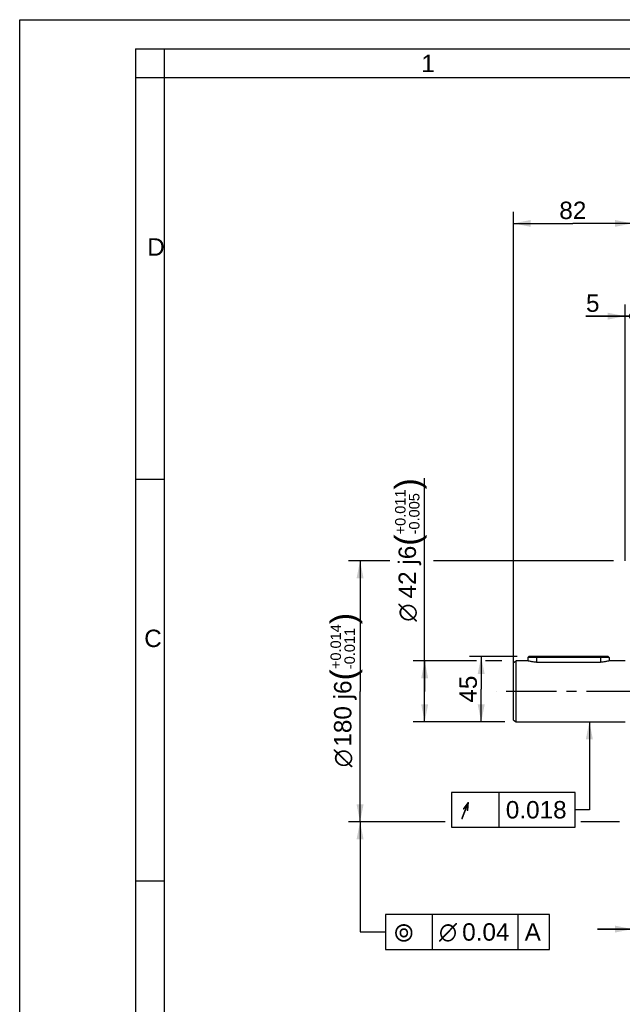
# Model space of a CAD drawing. Header units: millimetres. Extents: x 0 to 420, y 0 to 297.
# Tile 30 of 74: x 0 to 104, y 127 to 297. Entities that reach past the tile are written whole.
import ezdxf
from ezdxf.enums import TextEntityAlignment as Align

# ---------------------------------------------------------------- set-up
doc = ezdxf.new("R2010")
doc.units = ezdxf.units.MM
doc.header["$LTSCALE"] = 23.1
doc.linetypes.add('CENTER', pattern=[0.6, 0.375, -0.075, 0.075, -0.075])
doc.layers.get('0').update_dxf_attribs({"linetype": 'CONTINUOUS'})
for name, color, linetype in [('AXIS', 7, 'CONTINUOUS'), ('COMPONENTS', 7, 'CONTINUOUS'), ('DIMENSION', 7, 'CONTINUOUS'), ('GTOL', 7, 'CONTINUOUS')]:
    doc.layers.add(name, color=color, linetype=linetype)
doc.styles.get("Standard").update_dxf_attribs({"font": 'arial.ttf'})
doc.styles.add('TEXTSTYLE_2', font='arial.ttf')
doc.styles.add('TEXTSTYLE_3', font='arial.ttf')
doc.styles.add('TEXTSTYLE_4', font='gdt')
doc.dimstyles.new('DIMSTYLE_12', dxfattribs={"dimtxt": 3, "dimasz": 3, "dimexe": 0.18, "dimexo": 0.0625, "dimgap": 0.09, "dimtad": 1, "dimdec": 3, "dimlfac": 4, "dimdsep": 46, "dimtxsty": 'STANDARD', "dimblk": '_FILLED', "dimblk1": '_FILLED', "dimblk2": '_FILLED', "dimcen": 0.09, "dimadec": 0, "dimazin": 0, "dimtp": 0.3, "dimtm": 0.3, "dimtfac": 1, "dimtdec": 3, "dimtofl": 0, "dimtmove": 0, "dimatfit": 3, "dimldrblk": '_FILLED', "dimfxl": 1, "dimtolj": 1, "dimarcsym": 0})
doc.dimstyles.new('DIMSTYLE_2', dxfattribs={"dimtxt": 3, "dimasz": 3, "dimexe": 0.18, "dimexo": 0.0625, "dimgap": 0.09, "dimtad": 1, "dimlfac": 4, "dimdsep": 46, "dimtxsty": 'STANDARD', "dimblk": '_FILLED', "dimblk1": '_FILLED', "dimblk2": '_FILLED', "dimcen": 0.09, "dimadec": 0, "dimazin": 0, "dimtp": 0.3, "dimtm": 0.3, "dimtfac": 1, "dimtofl": 0, "dimtmove": 0, "dimatfit": 3, "dimldrblk": '_FILLED', "dimfxl": 1, "dimtolj": 1, "dimarcsym": 0})
doc.dimstyles.new('DIMSTYLE_3', dxfattribs={"dimtxt": 3, "dimasz": 3, "dimexe": 0.18, "dimexo": 0.0625, "dimgap": 0.09, "dimtad": 1, "dimdec": 3, "dimlfac": 4, "dimdsep": 46, "dimtxsty": 'STANDARD', "dimblk": '_FILLED', "dimblk1": '_FILLED', "dimblk2": '_FILLED', "dimcen": 0.09, "dimadec": 0, "dimazin": 0, "dimtol": 1, "dimtp": 0.014, "dimtm": 0.011, "dimtfac": 0.6, "dimtdec": 3, "dimtofl": 0, "dimtmove": 0, "dimatfit": 3, "dimldrblk": '_FILLED', "dimfxl": 1, "dimtolj": 1, "dimarcsym": 0})
doc.dimstyles.new('DIMSTYLE_6', dxfattribs={"dimtxt": 3, "dimasz": 3, "dimexe": 0.18, "dimexo": 0.0625, "dimgap": 0.09, "dimtad": 1, "dimlfac": 4, "dimdsep": 46, "dimtxsty": 'STANDARD', "dimblk": '_FILLED', "dimblk1": '_FILLED', "dimblk2": '_FILLED', "dimcen": 0.09, "dimadec": 0, "dimazin": 0, "dimtp": 0.1, "dimtm": 0.1, "dimtfac": 1, "dimtofl": 0, "dimtmove": 0, "dimatfit": 3, "dimldrblk": '_FILLED', "dimfxl": 1, "dimtolj": 1, "dimarcsym": 0})
doc.dimstyles.new('DIMSTYLE_7', dxfattribs={"dimtxt": 3, "dimasz": 3, "dimexe": 0.18, "dimexo": 0.0625, "dimgap": 0.09, "dimtad": 1, "dimdec": 3, "dimlfac": 4, "dimdsep": 46, "dimtxsty": 'STANDARD', "dimblk": '_FILLED', "dimblk1": '_FILLED', "dimblk2": '_FILLED', "dimcen": 0.09, "dimadec": 0, "dimazin": 0, "dimtol": 1, "dimtp": 0.011, "dimtm": 0.005, "dimtfac": 0.6, "dimtdec": 3, "dimtofl": 0, "dimtmove": 0, "dimatfit": 3, "dimldrblk": '_FILLED', "dimfxl": 1, "dimtolj": 1, "dimarcsym": 0})
doc.dimstyles.new('DIMSTYLE_9', dxfattribs={"dimtxt": 3, "dimasz": 3, "dimexe": 0.18, "dimexo": 0.0625, "dimgap": 0.09, "dimtad": 1, "dimlfac": 4, "dimdsep": 46, "dimtxsty": 'STANDARD', "dimblk": '_FILLED', "dimblk1": '_FILLED', "dimblk2": '_FILLED', "dimcen": 0.09, "dimadec": 0, "dimazin": 0, "dimtp": 0.2, "dimtm": 0.2, "dimtfac": 1, "dimtofl": 0, "dimtmove": 0, "dimatfit": 3, "dimldrblk": '_FILLED', "dimfxl": 1, "dimtolj": 1, "dimarcsym": 0})
doc.dimstyles.get("Standard").update_dxf_attribs({"dimtxt": 3, "dimasz": 3, "dimexe": 0.18, "dimexo": 0.0625, "dimgap": 0.09, "dimtad": 1, "dimdec": 3, "dimdsep": 46, "dimtxsty": 'STANDARD', "dimblk": '_FILLED', "dimblk1": '_FILLED', "dimblk2": '_FILLED', "dimcen": 0.09, "dimadec": 0, "dimazin": 0, "dimtol": 1, "dimtp": 0.001, "dimtm": 0.001, "dimtfac": 1, "dimtdec": 3, "dimtofl": 0, "dimtmove": 0, "dimatfit": 3, "dimldrblk": '_FILLED', "dimfxl": 1, "dimtolj": 1, "dimarcsym": 0})

# ---------------------------------------------------------------- blocks, each defined once
blk = doc.blocks.new('_FILLED')
at = {"color": 0, "linetype": 'BYBLOCK'}
blk.add_solid([(0, 0), (-1, 0.2), (-1, -0.2)], dxfattribs=at)
blk = doc.blocks.new('*D1')
at = {"layer": 'DIMENSION', "color": 2, "linetype": 'CONTINUOUS'}
for p, q in [((105.67, 154.16), (105.67, 138.17)), ((115.42, 147.06), (115.42, 138.17)), ((105.67, 140.17), (99.67, 140.17)), ((99.67, 140.17), (110.54, 140.17)), ((121.42, 140.17), (110.54, 140.17)), ((115.42, 140.17), (121.42, 140.17))]:
    blk.add_line(p, q, dxfattribs=at)
at = {"layer": 'DIMENSION', "color": 2, "linetype": 'CONTINUOUS', "xscale": 3, "yscale": 3, "zscale": 3}
blk.add_blockref('_FILLED', (105.67, 140.17), dxfattribs=at)
at = {"layer": 'DIMENSION', "color": 2, "linetype": 'CONTINUOUS', "xscale": 3, "yscale": 3, "zscale": 3, "rotation": 180}
blk.add_blockref('_FILLED', (115.42, 140.17), dxfattribs=at)
at = {"layer": 'DIMENSION', "color": 2, "linetype": 'CONTINUOUS', "insert": (110.54, 143.92), "char_height": 3, "width": 4.6617, "attachment_point": 2, "line_spacing_factor": 0.9}
blk.add_mtext('39', dxfattribs=at)
blk = doc.blocks.new('*D2')
at = {"layer": 'DIMENSION', "color": 2, "linetype": 'CONTINUOUS'}
for p, q in [((63.86, 203.67), (56.72, 203.67)), ((58.72, 203.67), (58.72, 181.17)), ((102.42, 203.67), (71.41, 203.67)), ((58.72, 158.67), (58.72, 181.17)), ((73.39, 158.67), (56.72, 158.67)), ((103.49, 158.67), (96.8, 158.67))]:
    blk.add_line(p, q, dxfattribs=at)
at = {"layer": 'DIMENSION', "color": 2, "linetype": 'CONTINUOUS', "xscale": 3, "yscale": 3, "zscale": 3}
for p, rotation in [((58.72, 203.67), 90), ((58.72, 158.67), 270)]:
    blk.add_blockref('_FILLED', p, dxfattribs=dict(at, rotation=rotation))
at = {"layer": 'DIMENSION', "color": 2, "linetype": 'CONTINUOUS'}
for s, height, p in [(')', 4.2, (57.82, 193.73)), ('(', 4.2, (57.82, 184.02)), ('180 j6', 3, (57.22, 177.34))]:
    blk.add_text(s, height=height, rotation=90, dxfattribs=at).set_placement(p, align=Align.CENTER)
for s, height, style, p in [('+0.014', 1.8, 'TEXTSTYLE_3', (55.42, 188.88)), ('-0.011', 1.8, 'TEXTSTYLE_3', (57.82, 188.56)), ('n', 3, 'TEXTSTYLE_4', (57.22, 169.64))]:
    blk.add_text(s, height=height, rotation=90, dxfattribs=dict(at, style=style)).set_placement(p, align=Align.CENTER)
blk = doc.blocks.new('*D6')
at = {"layer": 'DIMENSION', "color": 2, "linetype": 'CONTINUOUS'}
for p, q in [((69.86, 181.17), (69.86, 217.93)), ((78.81, 186.42), (67.86, 186.42)), ((69.86, 186.42), (69.86, 181.17)), ((83.17, 186.42), (80.35, 186.42)), ((69.86, 175.92), (69.86, 181.17)), ((83.17, 175.92), (67.86, 175.92))]:
    blk.add_line(p, q, dxfattribs=at)
at = {"layer": 'DIMENSION', "color": 2, "linetype": 'CONTINUOUS', "xscale": 3, "yscale": 3, "zscale": 3}
for p, rotation in [((69.86, 186.42), 90), ((69.86, 175.92), 270)]:
    blk.add_blockref('_FILLED', p, dxfattribs=dict(at, rotation=rotation))
at = {"layer": 'DIMENSION', "color": 2, "linetype": 'CONTINUOUS'}
for s, height, p in [(')', 4.2, (68.96, 215.98)), ('(', 4.2, (68.96, 206.27)), ('42 j6', 3, (68.36, 197.2))]:
    blk.add_text(s, height=height, rotation=90, dxfattribs=at).set_placement(p)
for s, height, style, p in [('+0.011', 1.8, 'TEXTSTYLE_3', (66.56, 208.23)), ('-0.005', 1.8, 'TEXTSTYLE_3', (68.96, 208.23)), ('n', 3, 'TEXTSTYLE_4', (68.36, 193.2))]:
    blk.add_text(s, height=height, rotation=90, dxfattribs=dict(at, style=style)).set_placement(p)
blk = doc.blocks.new('*D9')
at = {"layer": 'DIMENSION', "color": 2, "linetype": 'CONTINUOUS'}
for p, q in [((85.17, 182.02), (85.17, 263.87)), ((105.67, 207.67), (105.67, 263.87)), ((85.17, 261.87), (95.42, 261.87)), ((105.67, 261.87), (95.42, 261.87))]:
    blk.add_line(p, q, dxfattribs=at)
at = {"layer": 'DIMENSION', "color": 2, "linetype": 'CONTINUOUS', "xscale": 3, "yscale": 3, "zscale": 3, "rotation": 180}
blk.add_blockref('_FILLED', (85.17, 261.87), dxfattribs=at)
at = {"layer": 'DIMENSION', "color": 2, "linetype": 'CONTINUOUS', "xscale": 3, "yscale": 3, "zscale": 3}
blk.add_blockref('_FILLED', (105.67, 261.87), dxfattribs=at)
at = {"layer": 'DIMENSION', "color": 2, "linetype": 'CONTINUOUS', "insert": (95.42, 265.62), "char_height": 3, "width": 4.6617, "attachment_point": 2, "line_spacing_factor": 0.9}
blk.add_mtext('82', dxfattribs=at)
blk = doc.blocks.new('_DOT')
at = {"color": 0, "linetype": 'BYBLOCK'}
blk.add_line((-0.2, 0), (-1, 0), dxfattribs=at)
at = {"color": 0, "linetype": 'BYBLOCK', "const_width": 0.2}
blk.add_lwpolyline([(-0.1, 0, 1), (0.1, 0, 1)], format="xyb", close=True, dxfattribs=at)
blk = doc.blocks.new('*D10')
at = {"layer": 'DIMENSION', "color": 2, "linetype": 'CONTINUOUS'}
for p, q in [((104.42, 203.69), (104.42, 247.87)), ((105.67, 206.76), (105.67, 247.87)), ((104.42, 245.87), (97.68, 245.87)), ((97.68, 245.87), (105.04, 245.87)), ((111.67, 245.87), (105.04, 245.87)), ((105.67, 245.87), (111.67, 245.87))]:
    blk.add_line(p, q, dxfattribs=at)
at = {"layer": 'DIMENSION', "color": 2, "linetype": 'CONTINUOUS', "xscale": 3, "yscale": 3, "zscale": 3}
blk.add_blockref('_FILLED', (104.42, 245.87), dxfattribs=at)
at = {"layer": 'DIMENSION', "color": 2, "linetype": 'CONTINUOUS', "xscale": 3, "yscale": 3, "zscale": 3, "rotation": 180}
blk.add_blockref('_DOT', (105.67, 245.87), dxfattribs=at)
at = {"layer": 'DIMENSION', "color": 2, "linetype": 'CONTINUOUS', "insert": (100.02, 249.62), "char_height": 3, "width": 2.3309, "attachment_point": 3, "line_spacing_factor": 0.9}
blk.add_mtext('5', dxfattribs=at)
blk = doc.blocks.new('*D13')
at = {"layer": 'DIMENSION', "color": 2, "linetype": 'CONTINUOUS'}
for p, q in [((105.67, 243.87), (105.67, 253.62)), ((110.42, 206.74), (110.42, 247.87)), ((105.67, 245.87), (99.67, 245.87)), ((99.67, 245.87), (108.04, 245.87)), ((122.36, 245.87), (108.04, 245.87)), ((110.42, 245.87), (122.36, 245.87))]:
    blk.add_line(p, q, dxfattribs=at)
at = {"layer": 'DIMENSION', "color": 2, "linetype": 'CONTINUOUS', "xscale": 3, "yscale": 3, "zscale": 3}
blk.add_blockref('_DOT', (105.67, 245.87), dxfattribs=at)
at = {"layer": 'DIMENSION', "color": 2, "linetype": 'CONTINUOUS', "xscale": 3, "yscale": 3, "zscale": 3, "rotation": 180}
blk.add_blockref('_FILLED', (110.42, 245.87), dxfattribs=at)
at = {"layer": 'DIMENSION', "color": 2, "linetype": 'CONTINUOUS', "insert": (117.7, 249.62), "char_height": 3, "width": 4.6617, "attachment_point": 1, "line_spacing_factor": 0.9}
blk.add_mtext('19', dxfattribs=at)
blk = doc.blocks.new('*D22')
at = {"layer": 'DIMENSION', "color": 2, "linetype": 'CONTINUOUS'}
for p, q in [((85.82, 187.17), (77.61, 187.17)), ((79.61, 187.17), (79.61, 181.55)), ((79.61, 175.92), (79.61, 181.55)), ((83.67, 175.92), (77.61, 175.92))]:
    blk.add_line(p, q, dxfattribs=at)
at = {"layer": 'DIMENSION', "color": 2, "linetype": 'CONTINUOUS', "xscale": 3, "yscale": 3, "zscale": 3}
for p, rotation in [((79.61, 187.17), 90), ((79.61, 175.92), 270)]:
    blk.add_blockref('_FILLED', p, dxfattribs=dict(at, rotation=rotation))
at = {"layer": 'DIMENSION', "color": 2, "linetype": 'CONTINUOUS', "insert": (75.86, 181.55), "char_height": 3, "width": 4.6617, "attachment_point": 2, "rotation": 90, "line_spacing_factor": 0.9}
blk.add_mtext('45', dxfattribs=at)

msp = doc.modelspace()

# ---------------------------------------------------------------- linework, layer by layer
at = {"color": 2, "linetype": 'CONTINUOUS'}
for p, q in [((0, 0), (0, 297)), ((0, 297), (420, 297)), ((20, 292), (20, 5)), ((20, 292), (415, 292)), ((25, 287), (25, 292)), ((25, 287), (20, 287)), ((20, 217.75), (25, 217.75)), ((20, 148.5), (25, 148.5))]:
    msp.add_line(p, q, dxfattribs=at)
at = {"color": 7, "linetype": 'CONTINUOUS'}
for p in [(25, 10), (410, 287)]:
    msp.add_line(p, (25, 287), dxfattribs=at)
at = {"layer": 'AXIS', "color": 2, "linetype": 'CENTER'}
msp.add_line((231.19465, 181.17239), (82.16965, 181.17239), dxfattribs=at)
at = {"layer": 'COMPONENTS', "color": 7, "linetype": 'CONTINUOUS'}
for p, q in [((87.81965, 187.17239), (87.66965, 187.02239)), ((87.66965, 187.02239), (87.66965, 186.42239)), ((101.66965, 187.02239), (87.66965, 187.02239)), ((101.51959, 187.17239), (87.81971, 187.17239)), ((101.51965, 187.17239), (101.66965, 187.02239)), ((101.66965, 187.02239), (101.66965, 186.42239)), ((85.16965, 186.13372), (85.66965, 186.42239)), ((85.16965, 176.21107), (85.16965, 186.13372)), ((85.66965, 175.92239), (85.66965, 186.42239)), ((87.66965, 186.42239), (85.66965, 186.42239)), ((89.16965, 186.20354), (100.16965, 186.20354)), ((104.41965, 186.42239), (101.66965, 186.42239)), ((85.16965, 176.21107), (85.66965, 175.92239)), ((85.66965, 175.92239), (104.41965, 175.92239))]:
    msp.add_line(p, q, dxfattribs=at)
at = {"layer": 'COMPONENTS', "color": 9, "linetype": 'CONTINUOUS'}
for p, q in [((89.16965, 187.17239), (89.16965, 186.20354)), ((100.16965, 187.17239), (100.16965, 186.20354))]:
    msp.add_line(p, q, dxfattribs=at)
at = {"layer": 'COMPONENTS', "color": 7, "linetype": 'CONTINUOUS'}
for points, knots in [([(89.16965, 186.20354), (89.0716, 186.20354), (88.87923, 186.20918), (88.60077, 186.23323), (88.34515, 186.26878), (88.07486, 186.31889), (87.85332, 186.37137), (87.70786, 186.41147), (87.66965, 186.42239)], [0, 0, 0, 0, 0.193419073, 0.379419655, 0.55112017, 0.702356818, 0.921589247, 1, 1, 1, 1]), ([(101.66965, 186.42239), (101.63143, 186.41147), (101.48598, 186.37137), (101.26444, 186.31889), (100.99415, 186.26878), (100.73852, 186.23323), (100.46007, 186.20918), (100.26769, 186.20354), (100.16965, 186.20354)], [0, 0, 0, 0, 0.078410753, 0.297643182, 0.44887983, 0.620580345, 0.806580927, 1, 1, 1, 1])]:
    msp.add_open_spline(points, degree=3, knots=knots, dxfattribs=at)
at = {"layer": 'GTOL', "color": 2, "linetype": 'CONTINUOUS'}
for p, q in [((74.48362, 163.75618), (74.48362, 157.75618)), ((95.84189, 163.75618), (74.48362, 163.75618)), ((82.73362, 157.75618), (82.73362, 163.75618)), ((95.84189, 157.75618), (95.84189, 163.75618)), ((74.48362, 157.75618), (95.84189, 157.75618)), ((63.08331, 142.67668), (63.08331, 136.67668)), ((91.39883, 142.67668), (63.08331, 142.67668)), ((71.20831, 136.67668), (71.20831, 142.67668)), ((85.98572, 136.67668), (85.98572, 142.67668)), ((91.39883, 136.67668), (91.39883, 142.67668)), ((63.08331, 136.67668), (91.39883, 136.67668))]:
    msp.add_line(p, q, dxfattribs=at)

# ---------------------------------------------------------------- texts
at = {"color": 2, "linetype": 'CONTINUOUS', "char_height": 3, "attachment_point": 1, "line_spacing_factor": 0.9, "style": 'TEXTSTYLE_2'}
for s, insert, width in [('1', (69.27205, 290.95221), 2.330855), ('D', (22.00079, 259.30541), 3.0223048), ('C', (21.4816, 191.81181), 3.0223048)]:
    msp.add_mtext(s, dxfattribs=dict(at, insert=insert, width=width))
at = {"layer": 'GTOL', "color": 2, "linetype": 'CONTINUOUS', "style": 'TEXTSTYLE_4'}
for s, p in [('h', (75.98362, 159.25618)), ('r', (64.58331, 138.17668)), ('n', (72.33331, 138.17668))]:
    msp.add_text(s, height=3, dxfattribs=at).set_placement(p)
at = {"layer": 'GTOL', "color": 2, "linetype": 'CONTINUOUS'}
for s, p in [('0.018', (83.85862, 159.25618)), ('0.04', (76.33331, 138.17668)), ('A', (87.11072, 138.17668))]:
    msp.add_text(s, height=3, dxfattribs=at).set_placement(p)

# ---------------------------------------------------------------- dimensions: what is measured, and where the dimension line sits
at = {"layer": 'DIMENSION', "color": 2, "linetype": 'CONTINUOUS'}
dim = msp.add_linear_dim(base=(105.66965, 261.87124), p1=(85.16965, 182.01725), p2=(105.66965, 207.66745), dimstyle='DIMSTYLE_2', dxfattribs=at)
dim.commit()
dim.dimension.update_dxf_attribs({"geometry": '*D9', "text_midpoint": (93.08879, 264.12124), "dimtype": 160})
dim = msp.add_linear_dim(base=(105.66965, 245.87124), p1=(110.41965, 206.74201), p2=(105.66965, 253.62419), angle=180, dimstyle='DIMSTYLE_9', override={"dimblk2": 'DOT', "dimsah": 1}, dxfattribs=at)
dim.commit()
dim.dimension.update_dxf_attribs({"geometry": '*D13', "text_midpoint": (120.0297, 248.12124), "dimtype": 160})
dim = msp.add_linear_dim(base=(105.66965, 245.87124), p1=(104.41965, 203.68863), p2=(105.66965, 206.7561), dimstyle='DIMSTYLE_6', override={"dimblk2": 'DOT', "dimsah": 1}, dxfattribs=at)
dim.commit()
dim.dimension.update_dxf_attribs({"geometry": '*D10', "text_midpoint": (96.51874, 248.12124), "dimtype": 160})
for base, p1, p2, dimstyle, picture, middle in [((69.8576, 186.42239), (83.16965, 175.92239), (83.16965, 186.42239), 'DIMSTYLE_7', '*D6', (66.8576, 205.56445)), ((58.72097, 203.67239), (103.49278, 158.67239), (102.41965, 203.67239), 'DIMSTYLE_3', '*D2', (56.9176, 179.8422))]:
    dim = msp.add_linear_dim(base=base, p1=p1, p2=p2, angle=90, text='%%c<>', dimstyle=dimstyle, override={"dimpost": '<>j6'}, dxfattribs=at)
    dim.commit()
    dim.dimension.update_dxf_attribs({"geometry": picture, "text_midpoint": middle, "dimtype": 160})
for base, p1, p2, angle, dimstyle, picture, middle in [((79.6099, 175.92239), (85.81965, 187.17239), (83.66965, 175.92239), 270, 'DIMSTYLE_12', '*D22', (78.40429, 179.46361)), ((105.66965, 140.17239), (115.41965, 147.06082), (105.66965, 154.15638), 180, 'DIMSTYLE_2', '*D1', (108.21379, 142.42239))]:
    dim = msp.add_linear_dim(base=base, p1=p1, p2=p2, angle=angle, dimstyle=dimstyle, dxfattribs=at)
    dim.commit()
    dim.dimension.update_dxf_attribs({"geometry": picture, "text_midpoint": middle, "dimtype": 160})

# ---------------------------------------------------------------- leaders
at = {"layer": 'GTOL', "color": 2, "linetype": 'CONTINUOUS'}
for points in [[(98.27265, 175.92239), (98.27265, 160.75618), (95.84189, 160.75618)], [(58.72097, 158.67239), (58.72097, 139.67668), (63.08331, 139.67668)]]:
    msp.add_leader(points, dimstyle='STANDARD', override={"dimtad": 0}, dxfattribs=at)

doc.saveas('drawing.dxf')
